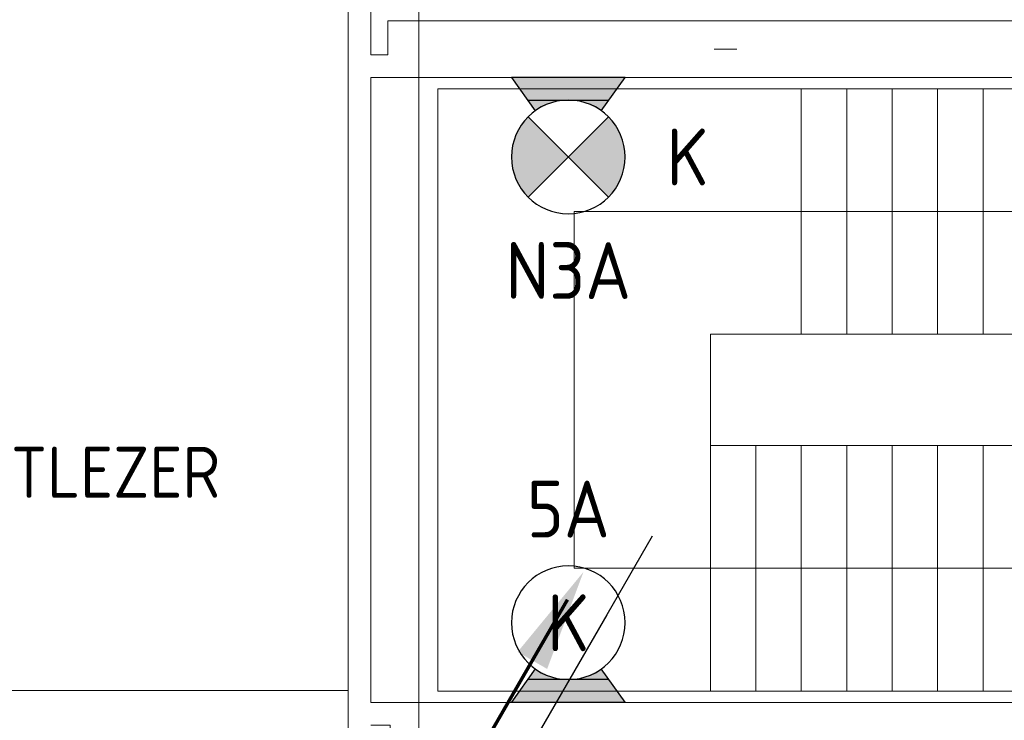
# Model space of a CAD drawing. Header units: millimetres. Extents: x -39149 to 267781, y -2340 to 58540.
# Tile 34 of 244: x 5454 to 9789, y 12346 to 15429. Entities that reach past the tile are written whole.
import ezdxf
from ezdxf.enums import TextEntityAlignment as Align

# ---------------------------------------------------------------- set-up
doc = ezdxf.new("R2010")
doc.units = ezdxf.units.MM
doc.header["$LTSCALE"] = 100
doc.header["$MEASUREMENT"] = 0
doc.linetypes.add('B0605', pattern=[141, 70, -35, 1, -35])
doc.linetypes.add('B0703', pattern=[93.740001, 62.5, -31.240001])
for name, color, linetype in [('00  Bestaand', 7, 'Continuous'), ('00  Bestaande kolommen', 7, 'Continuous'), ('A Stramien', 7, 'Continuous'), ('AL$1A---_ALGEMEEN', 8, 'Continuous'), ('AL$1A---_ALGEMEEN--bestaand', 9, 'Continuous'), ('EL6122--_L', 4, 'Continuous'), ('EL6311--_LICHT_BINNEN', 3, 'Continuous'), ('EL6321--_NOODLICHT_DECEN', 3, 'Continuous'), ('EL6431--bestaand', 7, 'Continuous'), ('LADDERBAANB26--bestaand', 7, 'Continuous')]:
    doc.layers.add(name, color=color, linetype=linetype)
doc.styles.add('BURO-018', font='isocp.shx', dxfattribs={"height": 180})
doc.styles.add('BURO-025', font='isocp.shx', dxfattribs={"height": 250})
doc.styles.add('GENERATED_STYLE_3', font='swiss.ttf', dxfattribs={"width": 0.96})
doc.styles.add('ISO25', font='ISO', dxfattribs={"height": 225})

# ---------------------------------------------------------------- blocks, each defined once
blk = doc.blocks.new('Wall_21_7', base_point=(6900, 15600))
at = {"layer": '00  Bestaand', "color": 8, "linetype": 'Continuous', "lineweight": 0}
for p, q in [((6900, 15600), (6900, 11775)), ((7000, 15275), (7000, 15500)), ((7000, 12425), (7000, 15175))]:
    blk.add_line(p, q, dxfattribs=at)
blk = doc.blocks.new('Wall_22_7', base_point=(6900, 15175))
at = {"layer": '00  Bestaand', "color": 8, "linetype": 'Continuous', "lineweight": 0}
for p, q in [((7075, 15275), (7000, 15275)), ((7000, 15175), (7075, 15175))]:
    blk.add_line(p, q, dxfattribs=at)
blk = doc.blocks.new('Wall_23_7', base_point=(6900, 12425))
at = {"layer": '00  Bestaand', "color": 8, "linetype": 'Continuous', "lineweight": 0}
for p, q in [((7086, 12425), (7000, 12425)), ((7000, 12325), (7086, 12325))]:
    blk.add_line(p, q, dxfattribs=at)
blk = doc.blocks.new('Wall_44_7', base_point=(11750, 12425))
at = {"layer": '00  Bestaande kolommen', "color": 8, "linetype": 'Continuous', "lineweight": 0}
for p, q in [((11750, 12425), (7086, 12425)), ((11750, 12175), (11750, 12425)), ((7086, 12325), (7086, 12175)), ((7086, 12175), (7161.5, 12175)), ((7261.5, 12175), (11750, 12175))]:
    blk.add_line(p, q, dxfattribs=at)
blk = doc.blocks.new('Wall_45_7', base_point=(11750, 15175))
at = {"layer": '00  Bestaande kolommen', "color": 8, "linetype": 'Continuous', "lineweight": 0}
for p, q in [((11750, 15425), (7075, 15425)), ((7075, 15425), (7075, 15275)), ((11750, 15175), (11750, 15425)), ((7075, 15175), (11750, 15175))]:
    blk.add_line(p, q, dxfattribs=at)
blk = doc.blocks.new('201123_zuidvleugel links 1')
at = {"layer": '00  Bestaand', "color": 8, "linetype": 'Continuous', "lineweight": 0}
for p, q in [((0, 0), (0, 3000)), ((0, 3000), (2650, 3000)), ((2650, 3000), (2650, 0)), ((540, 0), (540, 2400)), ((540, 2400), (2110, 2400)), ((2110, 2400), (2110, 200)), ((1080, 0), (1080, 1800)), ((1080, 1800), (1570, 1800)), ((1570, 1800), (1570, 0)), ((2650, 1800), (1570, 1800)), ((2650, 1600), (1570, 1600)), ((0, 1400), (1080, 1400)), ((2650, 1400), (1570, 1400)), ((0, 1200), (1080, 1200)), ((2650, 1200), (1570, 1200)), ((0, 1000), (1080, 1000)), ((2650, 1000), (1570, 1000)), ((0, 800), (1080, 800)), ((2650, 800), (1570, 800)), ((0, 600), (1080, 600)), ((2650, 600), (1570, 600)), ((0, 400), (1080, 400)), ((2650, 400), (1570, 400)), ((2110, 200), (1910, 400)), ((1910, 400), (2310, 400)), ((2110, 200), (2310, 400)), ((0, 200), (1080, 200)), ((2650, 200), (1570, 200)), ((0, 0), (1080, 0)), ((0, 0), (1080, 0)), ((2650, 0), (1570, 0)), ((2650, 0), (1570, 0))]:
    blk.add_line(p, q, dxfattribs=at)
at = {"layer": '00  Bestaand', "color": 8, "linetype": 'B0703', "lineweight": 0}
for p, q in [((2650, 1800), (1570, 1800)), ((2650, 1600), (1570, 1600)), ((0, 1400), (1080, 1400)), ((2650, 1400), (1570, 1400)), ((0, 1200), (1080, 1200)), ((2650, 1200), (1570, 1200)), ((0, 1000), (1080, 1000)), ((2650, 1000), (1570, 1000)), ((0, 800), (1080, 800)), ((2650, 800), (1570, 800)), ((0, 600), (1080, 600)), ((2650, 600), (1570, 600)), ((0, 400), (1080, 400)), ((2650, 400), (1570, 400)), ((0, 200), (1080, 200)), ((2650, 200), (1570, 200)), ((0, 0), (1080, 0))]:
    blk.add_line(p, q, dxfattribs=at)
blk = doc.blocks.new('Standard grid marker_6')
at = {"layer": 'A Stramien', "color": 8, "linetype": 'B0605', "lineweight": 0}
blk.add_line((4000, 0), (54000, 0), dxfattribs=at)
at = {"layer": 'A Stramien', "color": 4, "lineweight": 0, "style": 'GENERATED_STYLE_3'}
blk.add_attdef('AC_MARKERTEXT_1', text='', height=100, dxfattribs=at).set_placement((-139.2, -80), align=Align.BOTTOM_LEFT)
blk = doc.blocks.new('Standard grid marker_12')
at = {"layer": 'A Stramien', "color": 8, "linetype": 'B0605', "lineweight": 0}
blk.add_line((4000, 0), (46394.8, 0), dxfattribs=at)
at = {"layer": 'A Stramien', "color": 4, "lineweight": 0, "style": 'GENERATED_STYLE_3'}
blk.add_attdef('AC_MARKERTEXT_1', text='', height=100, rotation=90, dxfattribs=at).set_placement((-20, -47.1), align=Align.BOTTOM_LEFT)
blk = doc.blocks.new('E00018')
at = {"color": 0, "linetype": 'Continuous'}
for p, q in [((-1.768, -1.768), (1.768, 1.768)), ((1.768, -1.768), (-1.768, 1.768))]:
    blk.add_line(p, q, dxfattribs=at)
at = {"color": 0, "linetype": 'Continuous', "const_width": 2.5}
for points in [[(-0.884, 0.884, -0.198912), (0, 1.25, -0.198912), (0.884, 0.884, -1)], [(-0.884, -0.884, 0.198912), (0, -1.25, 0.198912), (0.884, -0.884, 1)]]:
    blk.add_lwpolyline(points, format="xyb", dxfattribs=at)
blk = doc.blocks.new('E00002')
at = {"layer": 'AL$1A---_ALGEMEEN', "color": 0, "linetype": 'Continuous'}
for p, q in [((-2.5, 0), (-1.453, 1.466)), ((1.453, 1.466), (2.5, 0)), ((-1.786, 1), (1.786, 1)), ((2.5, 0), (-2.5, 0))]:
    blk.add_line(p, q, dxfattribs=at)
for points in [[(-1.453, 1.466), (-0.5, 1), (-1.786, 1)], [(1.453, 1.466), (0.5, 1), (1.786, 1)], [(-1.786, 1), (1.786, 1), (-2.5, 0), (2.5, 0)]]:
    blk.add_solid(points, dxfattribs=at)
blk = doc.blocks.new('1115B3-WA2')
at = {"layer": 'AL$1A---_ALGEMEEN', "color": 0, "linetype": 'Continuous'}
blk.add_circle((0, 3.5), 2.5, dxfattribs=at)
at = {"layer": 'AL$1A---_ALGEMEEN', "color": 0, "linetype": 'Continuous', "zscale": 100}
blk.add_blockref('E00002', (0, 0), dxfattribs=at)
at = {"layer": 'AL$1A---_ALGEMEEN', "color": 0, "linetype": 'Continuous', "style": 'BURO-018'}
for tag, p in [('CIRCUIT', (0, 8.5)), ('PANEL', (0, 8.5)), ('SUBCIRCUIT', (4.5, 8.5)), ('LIGHTFIXTURECODE', (0, 3.5)), ('SWITCHCODE', (4.5, 2.5))]:
    blk.add_attdef(tag, text='', height=1.8, dxfattribs=at).set_placement(p, align=Align.MIDDLE)
blk = doc.blocks.new('16008')
at = {"layer": 'AL$1A---_ALGEMEEN--bestaand', "color": 0, "linetype": 'Continuous'}
for points in [[(6.5, 12.258), (4.5, 8.794), (0, 1)], [(0, 1), (-2, -2.464), (-6.5, -10.258)]]:
    blk.add_lwpolyline(points, dxfattribs=at)
blk.add_lwpolyline([(-0.375, 1, 1), (0.375, 1, 1)], format="xyb", close=True, dxfattribs=at)
blk = doc.blocks.new('P6122003')
at = {"linetype": 'Continuous'}
for points in [[(7.5, 12.99, 0, 1.5, 0), (5.25, 9.093, 1.5, 1.5, 0)], [(-7.5, -12.99, 0, 1.5, 0), (-5.25, -9.093, 1.5, 1.5, 0)]]:
    blk.add_lwpolyline(points, format="xyseb", dxfattribs=at)
at = {"linetype": 'Continuous', "const_width": 0.15}
for points in [[(0, 0), (6.794, 11.768)], [(-6.794, -11.768), (0, 0)]]:
    blk.add_lwpolyline(points, dxfattribs=at)
at = {"const_width": 0.75}
blk.add_lwpolyline([(-0.375, 0, 1), (0.375, 0, 1)], format="xyb", close=True, dxfattribs=at)
blk = doc.blocks.new('P6122001')
at = {"linetype": 'Continuous'}
blk.add_lwpolyline([(7.5, 12.99, 0, 1.5, 0), (5.25, 9.093, 1.5, 1.5, 0)], format="xyseb", dxfattribs=at)
at = {"linetype": 'Continuous', "const_width": 0.15}
blk.add_lwpolyline([(0, 0), (6.794, 11.768)], dxfattribs=at)
at = {"const_width": 0.75}
blk.add_lwpolyline([(-0.375, 0, 1), (0.375, 0, 1)], format="xyb", close=True, dxfattribs=at)

msp = doc.modelspace()

# ---------------------------------------------------------------- linework, layer by layer
at = {"layer": '00  Bestaand', "color": 8, "linetype": 'B0703', "lineweight": 0}
msp.add_line((6900, 12477), (-901.1, 12477), dxfattribs=at)

# ---------------------------------------------------------------- block references
at = {"layer": '00  Bestaand', "color": 1, "lineweight": 0}
for name, p in [('Wall_21_7', (6900, 15600)), ('Wall_22_7', (6900, 15175)), ('Wall_23_7', (6900, 12425))]:
    msp.add_blockref(name, p, dxfattribs=at)
at = {"layer": '00  Bestaand', "color": 1, "linetype": 'Continuous', "lineweight": 0, "xscale": -1, "zscale": 1000, "rotation": 90}
msp.add_blockref('201123_zuidvleugel links 1', (10295.1, 15125), dxfattribs=at)
at = {"layer": '00  Bestaande kolommen', "color": 1, "lineweight": 0}
for name, p in [('Wall_45_7', (11750, 15175)), ('Wall_44_7', (11750, 12425))]:
    msp.add_blockref(name, p, dxfattribs=at)
at = {"layer": 'A Stramien', "color": 1, "linetype": 'Continuous', "lineweight": 0, "zscale": 1000, "rotation": 270}
msp.add_blockref('Standard grid marker_12', (7211.5, 48900), dxfattribs=at)
at = {"layer": 'A Stramien', "color": 1, "linetype": 'Continuous', "lineweight": 0, "zscale": 1000}
msp.add_blockref('Standard grid marker_6', (-5988.5, 15300), dxfattribs=at)
at = {"layer": 'EL6122--_L', "xscale": 100, "yscale": 100, "zscale": 100}
msp.add_blockref('P6122003', (7186.5, 11700.3), dxfattribs=at)
at = {"layer": 'EL6122--_L', "linetype": 'Continuous', "xscale": 100, "yscale": 100, "zscale": 100}
msp.add_blockref('P6122001', (7186.5, 11700.3), dxfattribs=at)
at = {"layer": 'EL6311--_LICHT_BINNEN', "linetype": 'Continuous'}
ref = msp.add_blockref('1115B3-WA2', (7869.5, 12425.4), dxfattribs=dict(at, xscale=-100, yscale=100, zscale=100))
ref.add_attrib('CIRCUIT', '5A', dxfattribs={"layer": '0', "linetype": 'ByBlock', "height": 250, "style": 'BURO-025'}).set_placement((7869.5, 13275.4), align=Align.MIDDLE)
ref.add_attrib('LIGHTFIXTURECODE', 'K', dxfattribs={"layer": '0', "linetype": 'ByBlock', "height": 250, "style": 'BURO-025'}).set_placement((7869.5, 12775.4), align=Align.MIDDLE)
at = {"layer": 'EL6321--_NOODLICHT_DECEN', "linetype": 'Continuous'}
ref = msp.add_blockref('1115B3-WA2', (7869.5, 15175.4), dxfattribs=dict(at, xscale=-100, yscale=100, zscale=100, rotation=180))
ref.add_attrib('CIRCUIT', 'N3A', dxfattribs={"layer": '0', "linetype": 'ByBlock', "height": 250, "style": 'BURO-025'}).set_placement((7869.5, 14325.4), align=Align.MIDDLE)
ref.add_attrib('LIGHTFIXTURECODE', 'K', dxfattribs={"layer": '0', "linetype": 'ByBlock', "height": 250, "style": 'BURO-025'}).set_placement((8394.5, 14825.4), align=Align.MIDDLE)
at = {"layer": 'EL6321--_NOODLICHT_DECEN', "xscale": -100, "yscale": 100, "zscale": 100, "rotation": 90}
msp.add_blockref('E00018', (7869.5, 14825.4), dxfattribs=at)
at = {"layer": 'LADDERBAANB26--bestaand', "linetype": 'Continuous', "xscale": 100, "yscale": 100, "zscale": 100}
for p in [(7588.9, 11931.2), (7589, 11931.2)]:
    msp.add_blockref('16008', p, dxfattribs=at)

# ---------------------------------------------------------------- texts
at = {"layer": 'EL6431--bestaand', "linetype": 'Continuous', "style": 'ISO25'}
msp.add_text('MICROTERM KAARTLEZER', height=225, dxfattribs=at).set_placement((3173.4, 13325.3))

doc.saveas('drawing.dxf')
